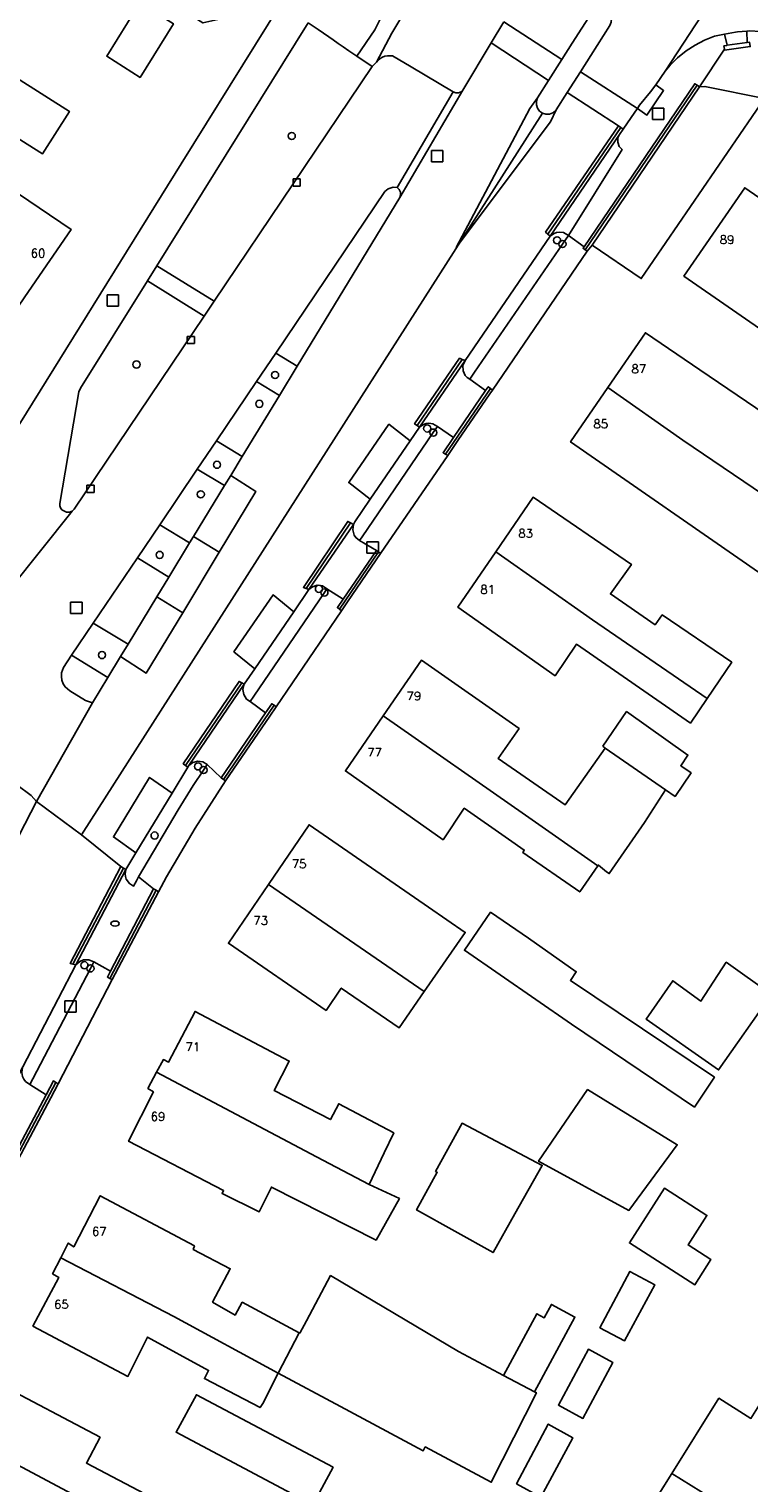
# Model space of a CAD drawing. Header units: metres. Extents: x 108000 to 109000, y 423000 to 423600.
# Tile 27 of 88: x 108064 to 108114, y 423387 to 423488. Entities that reach past the tile are written whole.
import ezdxf

# ---------------------------------------------------------------- set-up
doc = ezdxf.new("R2010")
doc.units = ezdxf.units.M
doc.header["$MEASUREMENT"] = 0
for name, color, linetype in [('brandkraan _ -put', 10, 'Continuous'), ('Erf', 10, 'Continuous'), ('groenvoorziening', 10, 'Continuous'), ('Huisnummers', 10, 'Continuous'), ('inspectie- _rioolput', 10, 'Continuous'), ('kolk', 10, 'Continuous'), ('Lijnafwatering', 10, 'Continuous'), ('onverhard', 10, 'Continuous'), ('pand', 10, 'Continuous'), ('rijbaan lokale weg', 10, 'Continuous'), ('vegetatieobject', 10, 'Continuous'), ('Voetpad', 10, 'Continuous'), ('Wegmarkering', 10, 'Continuous')]:
    doc.layers.add(name, color=color, linetype=linetype)
doc.styles.get("Standard").update_dxf_attribs({"font": 'txt.shx'})

msp = doc.modelspace()

# ---------------------------------------------------------------- linework, layer by layer
at = {"layer": 'brandkraan _ -put', "color": 5}
msp.add_ellipse((108069.61, 423425.692), major_axis=(0.3, 0), ratio=0.5833333, dxfattribs=at)
at = {"layer": 'Erf', "color": 52, "true_color": 0xd2d200}
for points in [[(108071.217, 423489.984), (108070.492, 423490.477), (108070.142, 423490.007), (108069.05, 423489.718), (108066.672, 423491.284), (108066.465, 423492.184), (108068.455, 423495.589), (108074.593, 423505.256), (108078.959, 423502.507), (108083.427, 423499.695), (108079.188, 423492.958), (108079.247, 423492.921), (108076.813, 423489.053), (108075.76, 423488.806), (108073.737, 423490.079), (108073.137, 423489.095), (108073.694, 423488.746), (108071.363, 423484.981), (108069.031, 423486.463), (108071.217, 423489.984)], [(108049.589, 423448.829), (108050.442, 423451.245), (108051.509, 423452.677), (108056.062, 423449.665), (108057.232, 423451.546), (108074.249, 423478.921), (108084.661, 423495.668)], [(108056.761, 423490.05), (108061.308, 423487.166), (108060.704, 423486.213), (108066.409, 423482.596), (108064.522, 423479.62), (108058.817, 423483.237), (108057.237, 423484.24), (108057.025, 423483.906), (108052.812, 423486.577), (108056.247, 423491.993), (108057.493, 423491.203), (108056.761, 423490.05)], [(108115.085, 423483.496), (108110.914, 423484.356), (108110.548, 423484.321), (108103.014, 423473.231)], [(108115.085, 423483.496), (108106.459, 423470.891), (108103.014, 423473.231)], [(108054.59, 423477.114), (108052.917, 423478.267), (108055.372, 423481.881), (108066.537, 423474.337), (108063.54, 423469.978), (108060.561, 423465.644), (108053.994, 423470.112), (108054.734, 423471.188), (108051.897, 423473.171), (108054.59, 423477.114)], [(108113.703, 423477.252), (108126.45, 423468.433), (108122.159, 423462.249), (108109.443, 423471.069), (108113.703, 423477.252)], [(108103.014, 423473.231), (108102.684, 423472.798), (108096.046, 423463.081), (108095.865, 423462.817), (108093.622, 423459.534), (108092.91, 423458.492), (108088.209, 423451.635), (108085.88, 423448.235), (108085.457, 423447.617), (108080.903, 423440.887), (108080.459, 423440.238), (108077.344, 423435.687), (108075.227, 423432.389), (108073.223, 423428.972), (108072.647, 423427.93), (108069.41, 423421.765), (108065.618, 423414.472), (108065.106, 423413.495), (108063.046, 423409.563), (108062.706, 423408.915), (108058.326, 423400.519), (108056.087, 423396.227), (108052.045, 423388.477), (108049.654, 423383.894)], [(108115.735, 423455.254), (108117.675, 423453.998), (108114.963, 423450.098), (108101.515, 423459.449), (108104.128, 423463.266), (108106.751, 423467.096), (108110.564, 423464.5), (108118.406, 423459.161), (108117.199, 423457.406), (108115.735, 423455.254)], [(108111.08, 423441.476), (108109.902, 423439.74), (108101.931, 423445.274), (108100.423, 423443.064), (108093.616, 423447.859), (108096.266, 423451.737), (108098.882, 423455.566), (108105.777, 423450.86), (108104.298, 423448.799), (108107.432, 423446.639), (108107.935, 423447.326), (108112.801, 423444.011), (108111.08, 423441.476)], [(108088.395, 423440.251), (108091.072, 423444.155), (108097.908, 423439.36), (108096.429, 423437.269), (108101.124, 423434.014), (108103.926, 423437.986), (108103.777, 423438.135), (108105.434, 423440.554), (108109.733, 423437.505), (108109.23, 423436.759), (108109.947, 423436.252), (108108.828, 423434.607), (108108.165, 423435.056), (108106.687, 423432.787), (108104.224, 423429.195), (108104.021, 423429.319), (108103.455, 423429.794), (108103.425, 423429.75), (108102.152, 423427.912), (108098.161, 423430.68), (108098.271, 423430.844), (108097.168, 423431.612), (108094.062, 423433.774), (108092.583, 423431.564), (108085.746, 423436.388), (108088.395, 423440.251)], [(108091.268, 423420.934), (108089.506, 423418.381), (108085.455, 423421.178), (108084.388, 423419.615), (108077.552, 423424.321), (108080.345, 423428.426), (108083.202, 423432.625), (108091.561, 423426.854), (108094.13, 423425.08), (108091.268, 423420.934)], [(108111.587, 423414.922), (108110.183, 423412.838), (108101.567, 423418.647), (108094.074, 423423.827), (108095.908, 423426.485), (108098.565, 423424.679), (108101.908, 423422.321), (108101.501, 423421.718), (108111.587, 423414.922)], [(108111.879, 423415.446), (108106.804, 423418.998), (108108.668, 423421.686), (108110.639, 423420.265), (108112.413, 423422.983), (108115.578, 423420.734), (108111.879, 423415.446)], [(108072.523, 423415.28), (108073.002, 423416.17), (108073.36, 423415.993), (108075.221, 423419.545), (108081.813, 423416.06), (108080.751, 423414), (108084.688, 423411.962), (108085.279, 423413.067), (108089.127, 423411.029), (108088.462, 423409.626), (108087.416, 423407.417), (108089.522, 423406.42), (108087.894, 423403.514), (108080.562, 423407.235), (108079.701, 423405.492), (108077.104, 423406.776), (108077.208, 423406.986), (108070.556, 423410.441), (108072.298, 423413.904), (108071.91, 423414.14), (108072.523, 423415.28)], [(108105.597, 423405.599), (108099.269, 423409.046), (108102.701, 423414.059), (108108.984, 423410.196), (108105.597, 423405.599)], [(108092.055, 423408.331), (108093.917, 423411.705), (108099.525, 423408.751), (108097.604, 423405.347), (108096.079, 423402.643), (108090.732, 423405.637), (108092.173, 423408.268), (108092.055, 423408.331)], [(108082.501, 423397.027), (108082.548, 423397.002), (108083.021, 423397.859), (108084.706, 423401.031), (108093.656, 423395.71), (108096.805, 423394.041), (108099.149, 423398.361), (108099.666, 423398.081), (108100.173, 423399.015), (108101.814, 423398.124), (108098.975, 423392.89), (108099.115, 423392.816), (108095.957, 423386.547), (108091.333, 423389.029), (108091.19, 423388.757), (108085.399, 423391.861), (108081.042, 423394.196), (108079.95, 423392.077), (108079.772, 423391.778), (108075.864, 423393.816), (108076.16, 423394.383), (108071.893, 423396.717), (108070.506, 423393.971), (108063.853, 423397.487), (108065.685, 423400.89), (108065.237, 423401.156), (108065.807, 423402.277), (108066.329, 423403.305), (108066.717, 423403.039), (108068.578, 423406.621), (108075.171, 423403.105), (108075.082, 423402.867), (108077.678, 423401.508), (108076.437, 423399.179), (108078.019, 423398.263), (108078.521, 423399.159), (108082.501, 423397.027)], [(108109.738, 423403.176), (108111.342, 423402.15), (108110.217, 423400.39), (108105.637, 423403.318), (108108.084, 423407.147), (108111.06, 423405.245), (108109.738, 423403.176)], [(108108.602, 423387.172), (108111.898, 423392.431), (108114.143, 423391.025), (108117.296, 423396.058), (108115.103, 423397.437), (108115.197, 423397.587), (108118.535, 423402.896), (108120.727, 423401.518), (108124.03, 423406.773), (108130.686, 423402.543), (108127.415, 423397.303), (108124.138, 423392.051), (108124.061, 423391.928), (108122.917, 423390.108), (108121.241, 423387.441), (108120.869, 423386.848), (108117.569, 423381.604)], [(108103.56, 423397.373), (108105.662, 423401.322), (108107.411, 423400.384), (108105.296, 423396.469), (108103.56, 423397.373)], [(108100.656, 423391.952), (108102.758, 423395.872), (108104.472, 423394.935), (108102.38, 423391.017), (108100.656, 423391.952)], [(108059.248, 423389.64), (108061.28, 423393.544), (108068.559, 423389.704), (108067.602, 423387.891), (108072.131, 423385.502), (108072.005, 423385.263), (108080.646, 423380.704), (108079.657, 423378.806), (108078.847, 423379.221), (108077.52, 423376.631), (108074.868, 423377.99), (108074.64, 423377.545), (108070.403, 423379.716), (108070.631, 423380.161), (108068.415, 423381.296), (108068.698, 423381.849), (108065.361, 423383.558), (108064.426, 423381.734), (108057.147, 423385.604), (108059.248, 423389.64)], [(108083.462, 423384.974), (108073.886, 423390.055), (108075.304, 423392.682), (108084.88, 423387.601), (108083.462, 423384.974)], [(108097.728, 423386.448), (108099.947, 423390.623), (108101.659, 423389.667), (108099.436, 423385.503), (108097.728, 423386.448)], [(108105.283, 423381.877), (108108.602, 423387.172)]]:
    msp.add_lwpolyline(points, dxfattribs=at)
at = {"layer": 'groenvoorziening', "color": 3}
msp.add_line((108086.549, 423486.463), (108087.624, 423485.744), dxfattribs=at)
for points in [[(108087.624, 423485.744), (108087.92, 423486.062), (108088.995, 423488.078), (108095.107, 423498.267), (108088.721, 423502.23), (108088.391, 423501.698)], [(108088.391, 423501.698), (108090.377, 423500.481), (108091.982, 423499.536), (108091.72, 423496.197), (108087.802, 423488.316), (108086.549, 423486.463)], [(108083.145, 423488.811), (108083.02, 423488.621), (108072.536, 423471.784), (108076.548, 423469.297), (108087.624, 423485.744)], [(108083.145, 423488.811), (108083.551, 423488.532), (108083.843, 423488.33), (108084.209, 423488.078), (108084.572, 423487.827), (108084.875, 423487.618), (108085.232, 423487.372), (108085.584, 423487.129), (108085.978, 423486.857), (108086.549, 423486.463)], [(108075.844, 423468.252), (108071.88, 423470.731), (108067.2, 423463.215), (108067.069, 423462.962), (108065.746, 423455.118), (108065.745, 423454.965), (108065.792, 423454.82), (108065.881, 423454.696), (108066.22, 423454.522), (108066.421, 423454.518), (108066.607, 423454.595), (108066.738, 423454.729), (108075.844, 423468.252)], [(108082.362, 423464.756), (108080.862, 423465.667), (108079.518, 423463.676), (108081.117, 423462.704), (108082.362, 423464.756)], [(108078.521, 423458.431), (108076.716, 423459.527), (108075.371, 423457.536), (108077.275, 423456.38), (108077.713, 423457.101), (108078.521, 423458.431)], [(108074.835, 423452.363), (108072.738, 423453.636), (108071.181, 423451.33), (108073.382, 423449.969), (108074.835, 423452.363)], [(108070.527, 423445.269), (108068.088, 423446.75), (108066.564, 423444.493), (108069.114, 423442.944), (108069.999, 423444.4), (108070.527, 423445.269)]]:
    msp.add_lwpolyline(points, dxfattribs=at)
at = {"layer": 'inspectie- _rioolput', "color": 30}
for p, q in [((108108.053, 423482.835), (108107.253, 423482.835)), ((108107.253, 423482.835), (108107.253, 423482.035)), ((108108.053, 423482.035), (108108.053, 423482.835)), ((108107.253, 423482.035), (108108.053, 423482.035)), ((108092.565, 423479.867), (108091.765, 423479.867)), ((108091.765, 423479.867), (108091.765, 423479.067)), ((108092.565, 423479.067), (108092.565, 423479.867)), ((108091.765, 423479.067), (108092.565, 423479.067)), ((108069.857, 423469.758), (108069.057, 423469.758)), ((108069.057, 423469.758), (108069.057, 423468.958)), ((108069.857, 423468.958), (108069.857, 423469.758)), ((108069.057, 423468.958), (108069.857, 423468.958)), ((108088.049, 423452.438), (108087.249, 423452.438)), ((108087.249, 423452.438), (108087.249, 423451.638)), ((108088.049, 423451.638), (108088.049, 423452.438)), ((108087.249, 423451.638), (108088.049, 423451.638)), ((108067.297, 423448.217), (108066.497, 423448.217)), ((108066.497, 423448.217), (108066.497, 423447.417)), ((108067.297, 423447.417), (108067.297, 423448.217)), ((108066.497, 423447.417), (108067.297, 423447.417)), ((108066.898, 423420.293), (108066.098, 423420.293)), ((108066.098, 423420.293), (108066.098, 423419.493)), ((108066.098, 423419.493), (108066.898, 423419.493)), ((108066.898, 423419.493), (108066.898, 423420.293))]:
    msp.add_line(p, q, dxfattribs=at)
at = {"layer": 'kolk', "color": 30, "true_color": 0xf07a00}
for p, q in [((108082.08, 423477.371), (108082.08, 423477.871)), ((108082.08, 423477.871), (108082.58, 423477.871)), ((108082.58, 423477.871), (108082.58, 423477.371)), ((108082.58, 423477.371), (108082.08, 423477.371)), ((108074.67, 423466.342), (108074.67, 423466.842)), ((108074.67, 423466.842), (108075.17, 423466.842)), ((108075.17, 423466.342), (108074.67, 423466.342)), ((108075.17, 423466.842), (108075.17, 423466.342)), ((108067.644, 423455.903), (108067.644, 423456.403)), ((108067.644, 423456.403), (108068.144, 423456.403)), ((108068.144, 423456.403), (108068.144, 423455.903)), ((108068.144, 423455.903), (108067.644, 423455.903))]:
    msp.add_line(p, q, dxfattribs=at)
at = {"layer": 'Lijnafwatering', "color": 255}
for p, q in [((108110.38, 423484.431), (108102.533, 423472.904)), ((108099.919, 423474.001), (108105.027, 423481.475)), ((108093.93, 423465.223), (108090.759, 423460.592)), ((108092.749, 423458.591), (108095.893, 423463.196)), ((108082.994, 423449.171), (108086.109, 423453.766)), ((108085.318, 423447.729), (108088.061, 423451.738)), ((108074.549, 423436.775), (108078.482, 423442.565)), ((108077.194, 423435.795), (108080.743, 423440.993)), ((108066.663, 423422.842), (108070.192, 423429.579)), ((108069.242, 423421.855), (108072.479, 423428.03)), ((108062.533, 423409.004), (108065.454, 423414.571))]:
    msp.add_line(p, q, dxfattribs=at)
at = {"layer": 'onverhard', "color": 255}
for points in [[(108100.943, 423473.311), (108101.36, 423473.918), (108101.014, 423474.107), (108100.726, 423474.146), (108100.534, 423474.121), (108100.351, 423474.057), (108100.079, 423473.861), (108094.119, 423465.141), (108093.976, 423464.803), (108093.984, 423464.435), (108094.14, 423464.102), (108094.266, 423463.967), (108094.448, 423463.846), (108094.777, 423464.325), (108100.943, 423473.311)], [(108091.899, 423460.096), (108092.198, 423460.534), (108091.863, 423460.718), (108091.579, 423460.757), (108091.389, 423460.733), (108091.208, 423460.67), (108090.933, 423460.473), (108090.282, 423459.52), (108087.482, 423455.426), (108086.394, 423453.836), (108086.308, 423453.662), (108086.251, 423453.28), (108086.355, 423452.907), (108086.463, 423452.745), (108086.728, 423452.526), (108086.906, 423452.787), (108091.899, 423460.096)], [(108084.27, 423448.889), (108084.452, 423449.156), (108084.129, 423449.352), (108083.774, 423449.397), (108083.431, 423449.294), (108083.188, 423449.095), (108082.127, 423447.54), (108079.407, 423443.555), (108078.662, 423442.464), (108078.564, 423442.106), (108078.62, 423441.739), (108078.821, 423441.427), (108079.061, 423441.255), (108079.321, 423441.636), (108084.27, 423448.889)], [(108075.805, 423436.455), (108076.056, 423436.83), (108075.755, 423437.02), (108075.404, 423437.071), (108075.063, 423436.974), (108074.78, 423436.765), (108074.716, 423436.66), (108073.614, 423434.841), (108071.076, 423430.653), (108070.368, 423429.474), (108070.324, 423429.174), (108070.341, 423428.986), (108070.398, 423428.805), (108070.616, 423428.498), (108070.905, 423428.321), (108071.101, 423428.701), (108071.254, 423428.961), (108074.021, 423433.675), (108075.082, 423435.377), (108075.805, 423436.455)], [(108067.887, 423422.555), (108068.125, 423423.005), (108067.78, 423423.151), (108067.406, 423423.144), (108067.145, 423423.039), (108066.856, 423422.793), (108063.154, 423415.653), (108063.096, 423415.463), (108063.078, 423415.265), (108063.13, 423414.972), (108063.214, 423414.792), (108063.333, 423414.633), (108063.642, 423414.424), (108063.852, 423414.826), (108067.887, 423422.555)]]:
    msp.add_lwpolyline(points, dxfattribs=at)
at = {"layer": 'pand', "color": 1}
for p, q in [((108103.926, 423437.986), (108108.165, 423435.056)), ((108080.345, 423428.426), (108091.268, 423420.934)), ((108082.501, 423397.027), (108081.042, 423394.196)), ((108098.975, 423392.89), (108096.805, 423394.041)), ((108059.248, 423389.64), (108079.657, 423378.806)), ((108108.602, 423387.172), (108105.283, 423381.877)), ((108108.602, 423387.172), (108117.569, 423381.604))]:
    msp.add_line(p, q, dxfattribs=at)
for points in [[(108071.217, 423489.984), (108069.031, 423486.463), (108071.363, 423484.981), (108073.694, 423488.746), (108073.137, 423489.095), (108073.737, 423490.079), (108075.76, 423488.806), (108076.813, 423489.053), (108079.247, 423492.921), (108079.188, 423492.958), (108083.427, 423499.695), (108078.959, 423502.507)], [(108058.817, 423483.237), (108064.522, 423479.62), (108066.409, 423482.596), (108060.704, 423486.213)], [(108063.54, 423469.978), (108066.537, 423474.337), (108055.372, 423481.881), (108052.917, 423478.267), (108054.59, 423477.114)], [(108122.159, 423462.249), (108126.45, 423468.433), (108113.703, 423477.252), (108109.443, 423471.069), (108122.159, 423462.249)], [(108115.735, 423455.254), (108117.199, 423457.406), (108118.406, 423459.161), (108110.564, 423464.5), (108106.751, 423467.096), (108104.128, 423463.266)], [(108104.128, 423463.266), (108101.515, 423459.449), (108114.963, 423450.098), (108117.675, 423453.998), (108115.735, 423455.254)], [(108115.735, 423455.254), (108109.372, 423459.573), (108104.128, 423463.266)], [(108111.08, 423441.476), (108112.801, 423444.011), (108107.935, 423447.326), (108107.432, 423446.639), (108104.298, 423448.799), (108105.777, 423450.86), (108098.882, 423455.566), (108096.266, 423451.737)], [(108096.266, 423451.737), (108093.616, 423447.859), (108100.423, 423443.064), (108101.931, 423445.274), (108109.902, 423439.74), (108111.08, 423441.476)], [(108096.266, 423451.737), (108103.055, 423446.977), (108111.08, 423441.476)], [(108103.926, 423437.986), (108101.124, 423434.014), (108096.429, 423437.269), (108097.908, 423439.36), (108091.072, 423444.155), (108088.395, 423440.251)], [(108088.395, 423440.251), (108085.746, 423436.388), (108092.583, 423431.564), (108094.062, 423433.774), (108097.168, 423431.612), (108098.271, 423430.844), (108098.161, 423430.68), (108102.152, 423427.912), (108103.425, 423429.75)], [(108088.395, 423440.251), (108098.354, 423433.293), (108103.425, 423429.75)], [(108108.165, 423435.056), (108108.828, 423434.607), (108109.947, 423436.252), (108109.23, 423436.759), (108109.733, 423437.505), (108105.434, 423440.554), (108103.777, 423438.135), (108103.926, 423437.986)], [(108103.425, 423429.75), (108103.455, 423429.794), (108104.021, 423429.319), (108104.224, 423429.195), (108106.687, 423432.787), (108108.165, 423435.056)], [(108091.268, 423420.934), (108094.13, 423425.08), (108091.561, 423426.854), (108083.202, 423432.625), (108080.345, 423428.426)], [(108080.345, 423428.426), (108077.552, 423424.321), (108084.388, 423419.615), (108085.455, 423421.178), (108089.506, 423418.381), (108091.268, 423420.934)], [(108101.567, 423418.647), (108110.183, 423412.838), (108111.587, 423414.922), (108101.501, 423421.718), (108101.908, 423422.321), (108098.565, 423424.679), (108095.908, 423426.485), (108094.074, 423423.827), (108101.567, 423418.647)], [(108108.668, 423421.686), (108106.804, 423418.998), (108111.879, 423415.446), (108115.578, 423420.734), (108112.413, 423422.983), (108110.639, 423420.265), (108108.668, 423421.686)], [(108087.416, 423407.417), (108088.462, 423409.626), (108089.127, 423411.029), (108085.279, 423413.067), (108084.688, 423411.962), (108080.751, 423414), (108081.813, 423416.06), (108075.221, 423419.545), (108073.36, 423415.993), (108073.002, 423416.17), (108072.523, 423415.28)], [(108072.523, 423415.28), (108071.91, 423414.14), (108072.298, 423413.904), (108070.556, 423410.441), (108077.208, 423406.986), (108077.104, 423406.776), (108079.701, 423405.492), (108080.562, 423407.235), (108087.894, 423403.514), (108089.522, 423406.42), (108087.416, 423407.417)], [(108072.523, 423415.28), (108083.723, 423409.359), (108087.416, 423407.417)], [(108102.701, 423414.059), (108099.269, 423409.046), (108105.597, 423405.599), (108108.984, 423410.196), (108102.701, 423414.059)], [(108099.525, 423408.751), (108093.917, 423411.705), (108092.055, 423408.331), (108092.173, 423408.268), (108090.732, 423405.637), (108096.079, 423402.643), (108097.604, 423405.347), (108099.525, 423408.751)], [(108082.501, 423397.027), (108078.521, 423399.159), (108078.019, 423398.263), (108076.437, 423399.179), (108077.678, 423401.508), (108075.082, 423402.867), (108075.171, 423403.105), (108068.578, 423406.621), (108066.717, 423403.039), (108066.329, 423403.305), (108065.807, 423402.277)], [(108110.217, 423400.39), (108111.342, 423402.15), (108109.738, 423403.176), (108111.06, 423405.245), (108108.084, 423407.147), (108105.637, 423403.318), (108110.217, 423400.39)], [(108065.807, 423402.277), (108065.237, 423401.156), (108065.685, 423400.89), (108063.853, 423397.487), (108070.506, 423393.971), (108071.893, 423396.717), (108076.16, 423394.383), (108075.864, 423393.816), (108079.772, 423391.778), (108079.95, 423392.077), (108081.042, 423394.196)], [(108065.807, 423402.277), (108073.733, 423398.155), (108081.042, 423394.196)], [(108107.411, 423400.384), (108105.662, 423401.322), (108103.56, 423397.373), (108105.296, 423396.469), (108107.411, 423400.384)], [(108096.805, 423394.041), (108093.656, 423395.71), (108084.706, 423401.031), (108083.021, 423397.859), (108082.548, 423397.002), (108082.501, 423397.027)], [(108098.975, 423392.89), (108101.814, 423398.124), (108100.173, 423399.015), (108099.666, 423398.081), (108099.149, 423398.361), (108096.805, 423394.041)], [(108104.472, 423394.935), (108102.758, 423395.872), (108100.656, 423391.952), (108102.38, 423391.017), (108104.472, 423394.935)], [(108081.042, 423394.196), (108085.399, 423391.861), (108091.19, 423388.757), (108091.333, 423389.029), (108095.957, 423386.547), (108099.115, 423392.816), (108098.975, 423392.89)], [(108079.657, 423378.806), (108080.646, 423380.704), (108072.005, 423385.263), (108072.131, 423385.502), (108067.602, 423387.891), (108068.559, 423389.704), (108061.28, 423393.544), (108059.248, 423389.64)], [(108075.304, 423392.682), (108073.886, 423390.055), (108083.462, 423384.974), (108084.88, 423387.601), (108075.304, 423392.682)], [(108114.143, 423391.025), (108111.898, 423392.431), (108108.602, 423387.172)], [(108101.659, 423389.667), (108099.947, 423390.623), (108097.728, 423386.448), (108099.436, 423385.503), (108101.659, 423389.667)]]:
    msp.add_lwpolyline(points, dxfattribs=at)
at = {"layer": 'rijbaan lokale weg', "color": 255}
for p, q in [((108116.415, 423498.105), (108108.134, 423485.414)), ((108096.833, 423488.883), (108095.949, 423487.41)), ((108100.907, 423486.24), (108096.833, 423488.883)), ((108095.949, 423487.41), (108099.973, 423484.773)), ((108099.973, 423484.773), (108100.907, 423486.24)), ((108102.211, 423485.381), (108101.274, 423483.917)), ((108106.187, 423482.807), (108102.211, 423485.381)), ((108101.274, 423483.917), (108104.86, 423481.584)), ((108067.262, 423431.915), (108099.54, 423482.486)), ((108094.119, 423465.141), (108100.079, 423473.861)), ((108075.844, 423468.252), (108076.548, 423469.297)), ((108090.933, 423460.473), (108094.119, 423465.141)), ((108083.188, 423449.095), (108086.308, 423453.662)), ((108068.034, 423441.165), (108064.101, 423434.254)), ((108064.101, 423434.254), (108062.086, 423430.292)), ((108067.262, 423431.915), (108064.101, 423434.254)), ((108070.017, 423429.684), (108067.262, 423431.915)), ((108066.856, 423422.793), (108070.368, 423429.474)), ((108063.154, 423415.653), (108066.856, 423422.793))]:
    msp.add_line(p, q, dxfattribs=at)
for points in [[(108100.907, 423486.24), (108101.618, 423487.387), (108102.976, 423489.484), (108103.242, 423489.709), (108103.477, 423489.785), (108103.725, 423489.784), (108103.96, 423489.704), (108104.059, 423489.629)], [(108104.059, 423489.629), (108104.157, 423489.554), (108104.297, 423489.349), (108104.365, 423489.11), (108104.353, 423488.862), (108104.264, 423488.631), (108102.926, 423486.516), (108102.211, 423485.381)], [(108108.134, 423485.414), (108108.48, 423485.832), (108109.01, 423486.367), (108109.594, 423486.843), (108110.226, 423487.255), (108110.897, 423487.597), (108111.601, 423487.866), (108112.29, 423488.023), (108113.068, 423488.165), (108113.201, 423488.189), (108113.848, 423488.229), (108114.013, 423488.24), (108114.826, 423488.21), (108115.631, 423488.1), (108116.422, 423487.912), (108117.191, 423487.647), (108117.93, 423487.308), (108118.619, 423486.906)], [(108095.949, 423487.41), (108093.956, 423484.087), (108089.543, 423476.577), (108082.362, 423464.756), (108081.117, 423462.704), (108078.521, 423458.431), (108077.713, 423457.101), (108077.275, 423456.38), (108075.111, 423452.817), (108074.835, 423452.363), (108073.382, 423449.969), (108072.536, 423448.578), (108070.527, 423445.269), (108069.999, 423444.4), (108069.114, 423442.944), (108068.034, 423441.165)], [(108068.034, 423441.165), (108067.532, 423441.331), (108066.442, 423441.998), (108066.126, 423442.278), (108065.983, 423442.5), (108065.89, 423442.746), (108065.85, 423443.006), (108065.865, 423443.268), (108065.989, 423443.642), (108066.564, 423444.493), (108068.088, 423446.75), (108071.181, 423451.33), (108072.738, 423453.636), (108075.371, 423457.536), (108076.716, 423459.527), (108079.518, 423463.676), (108080.862, 423465.667), (108088.514, 423476.998), (108088.736, 423477.185), (108089.081, 423477.301), (108089.363, 423477.267), (108093.283, 423483.975), (108090.35, 423485.714), (108089.04, 423486.491), (108088.684, 423486.492), (108088.504, 423486.467), (108088.331, 423486.41), (108088.173, 423486.321), (108088.034, 423486.203), (108087.92, 423486.062), (108087.624, 423485.744), (108076.548, 423469.297)], [(108099.54, 423482.486), (108099.337, 423482.63), (108099.19, 423482.83), (108099.113, 423483.067), (108099.115, 423483.316), (108099.195, 423483.551), (108099.973, 423484.773)], [(108106.187, 423482.807), (108106.34, 423483.03), (108107.115, 423483.967), (108107.473, 423484.474), (108108.134, 423485.414)], [(108101.274, 423483.917), (108100.51, 423482.723), (108100.261, 423482.504), (108100.027, 423482.42), (108099.778, 423482.414), (108099.54, 423482.486)], [(108105.193, 423481.367), (108106.018, 423482.56), (108106.187, 423482.807)], [(108104.86, 423481.584), (108099.76, 423474.142), (108099.919, 423474.001), (108100.079, 423473.861)], [(108100.079, 423473.861), (108104.931, 423480.987), (108105.193, 423481.367)], [(108105.193, 423481.367), (108105.027, 423481.475), (108104.86, 423481.584)], [(108076.548, 423469.297), (108072.536, 423471.784), (108071.88, 423470.731), (108075.844, 423468.252)], [(108075.844, 423468.252), (108066.738, 423454.729), (108066.607, 423454.595), (108062.263, 423449.142), (108062.228, 423448.925), (108062.164, 423448.73), (108061.985, 423448.55), (108061.739, 423448.484), (108060.588, 423445.642), (108060.481, 423445.458), (108057.002, 423440.254), (108056.878, 423439.918), (108056.864, 423439.708), (108056.894, 423439.499), (108057.018, 423439.208), (108057.29, 423438.921), (108061.735, 423436.167), (108063.741, 423434.665), (108064.101, 423434.254)], [(108094.119, 423465.141), (108093.93, 423465.223), (108093.741, 423465.306), (108090.585, 423460.71), (108090.759, 423460.592), (108090.933, 423460.473)], [(108086.308, 423453.662), (108086.394, 423453.836), (108087.482, 423455.426), (108090.282, 423459.52), (108090.933, 423460.473)], [(108086.308, 423453.662), (108086.109, 423453.766), (108085.911, 423453.87), (108082.8, 423449.246), (108082.994, 423449.171), (108083.188, 423449.095)], [(108078.662, 423442.464), (108079.407, 423443.555), (108082.127, 423447.54), (108083.188, 423449.095)], [(108078.662, 423442.464), (108078.482, 423442.565), (108078.301, 423442.666), (108074.382, 423436.89), (108074.549, 423436.775), (108074.716, 423436.66)], [(108074.716, 423436.66), (108074.78, 423436.765), (108078.662, 423442.464)], [(108070.368, 423429.474), (108071.076, 423430.653), (108073.614, 423434.841), (108074.716, 423436.66)], [(108070.017, 423429.684), (108066.47, 423422.892), (108066.663, 423422.842), (108066.856, 423422.793)], [(108070.368, 423429.474), (108070.192, 423429.579), (108070.017, 423429.684)]]:
    msp.add_lwpolyline(points, dxfattribs=at)
at = {"layer": 'vegetatieobject', "color": 3}
for centre in [(108081.985, 423480.88), (108100.564, 423473.571), (108100.943, 423473.311), (108071.112, 423464.869), (108080.816, 423464.13), (108079.715, 423462.111), (108091.472, 423460.387), (108091.899, 423460.096), (108076.749, 423457.845), (108075.616, 423455.774), (108072.733, 423451.525), (108083.887, 423449.15), (108084.27, 423448.889), (108068.697, 423444.51), (108075.429, 423436.707), (108075.805, 423436.455), (108072.381, 423431.863), (108067.466, 423422.778), (108067.887, 423422.555)]:
    msp.add_circle(centre, 0.25, dxfattribs=at)
at = {"layer": 'Voetpad', "color": 255}
for p, q in [((108110.548, 423484.321), (108112.282, 423486.966)), ((108093.283, 423483.975), (108089.363, 423477.267)), ((108089.543, 423476.577), (108093.956, 423484.087)), ((108102.452, 423473.113), (108101.36, 423473.918)), ((108096.046, 423463.081), (108102.684, 423472.798)), ((108095.557, 423463.041), (108094.448, 423463.846)), ((108095.557, 423463.041), (108093.312, 423459.751)), ((108093.312, 423459.751), (108092.198, 423460.534)), ((108088.209, 423451.635), (108092.91, 423458.492)), ((108087.912, 423451.841), (108086.728, 423452.526)), ((108087.912, 423451.841), (108085.58, 423448.429)), ((108085.58, 423448.429), (108084.452, 423449.156)), ((108080.903, 423440.887), (108085.457, 423447.617)), ((108080.15, 423440.462), (108079.061, 423441.255)), ((108080.15, 423440.462), (108077.043, 423435.903)), ((108077.043, 423435.903), (108076.056, 423436.83)), ((108072.311, 423428.129), (108071.254, 423428.961)), ((108072.311, 423428.129), (108069.286, 423422.352)), ((108069.41, 423421.765), (108072.647, 423427.93)), ((108069.286, 423422.352), (108068.125, 423423.005)), ((108065.618, 423414.472), (108069.41, 423421.765)), ((108064.782, 423413.701), (108063.642, 423414.424)), ((108064.782, 423413.701), (108062.696, 423409.734))]:
    msp.add_line(p, q, dxfattribs=at)
for points in [[(108095.107, 423498.267), (108088.995, 423488.078), (108087.92, 423486.062), (108088.034, 423486.203), (108088.173, 423486.321), (108088.331, 423486.41), (108088.504, 423486.467), (108088.684, 423486.492), (108089.04, 423486.491), (108090.35, 423485.714), (108093.283, 423483.975)], [(108084.661, 423495.668), (108074.249, 423478.921), (108057.232, 423451.546), (108056.062, 423449.665), (108051.139, 423441.745), (108049.747, 423439.509)], [(108093.956, 423484.087), (108095.949, 423487.41), (108096.833, 423488.883)], [(108062.263, 423449.142), (108066.607, 423454.595), (108066.421, 423454.518), (108066.22, 423454.522), (108065.881, 423454.696), (108065.792, 423454.82), (108065.745, 423454.965), (108065.746, 423455.118), (108067.069, 423462.962), (108067.2, 423463.215), (108071.88, 423470.731), (108072.536, 423471.784), (108083.02, 423488.621)], [(108112.29, 423488.023), (108111.601, 423487.866), (108110.897, 423487.597), (108110.226, 423487.255), (108109.594, 423486.843), (108109.01, 423486.367), (108108.48, 423485.832), (108108.134, 423485.414), (108107.473, 423484.474)], [(108112.29, 423488.023), (108112.469, 423487.251), (108112.473, 423487.233), (108112.455, 423487.229), (108112.25, 423487.187), (108112.282, 423486.966)], [(108112.282, 423486.966), (108112.293, 423486.888), (108114.092, 423487.148), (108114.049, 423487.447), (108113.869, 423487.434), (108113.848, 423488.229)], [(108113.848, 423488.229), (108113.201, 423488.189), (108113.068, 423488.165), (108112.29, 423488.023)], [(108114.013, 423488.24), (108113.848, 423488.229)], [(108093.956, 423484.087), (108093.854, 423483.983), (108093.673, 423483.902), (108093.474, 423483.899), (108093.283, 423483.975)], [(108110.548, 423484.321), (108110.38, 423484.431), (108110.212, 423484.542), (108102.452, 423473.113)], [(108102.684, 423472.798), (108103.014, 423473.231), (108110.548, 423484.321)], [(108107.473, 423484.474), (108108.026, 423484.063), (108106.851, 423482.35), (108106.187, 423482.807)], [(108107.473, 423484.474), (108107.115, 423483.967), (108106.34, 423483.03), (108106.187, 423482.807)], [(108110.548, 423484.321), (108110.914, 423484.356), (108115.085, 423483.496), (108115.827, 423483.139), (108155.77, 423458.127), (108165.31, 423452.1)], [(108106.187, 423482.807), (108106.018, 423482.56), (108105.193, 423481.367), (108104.931, 423480.987)], [(108104.931, 423480.987), (108100.079, 423473.861), (108100.351, 423474.057), (108100.534, 423474.121), (108100.726, 423474.146), (108101.014, 423474.107), (108101.36, 423473.918)], [(108101.36, 423473.918), (108105.122, 423479.926), (108104.919, 423480.142), (108104.809, 423480.445), (108104.831, 423480.766), (108104.931, 423480.987)], [(108089.363, 423477.267), (108089.081, 423477.301), (108088.736, 423477.185), (108088.514, 423476.998), (108080.862, 423465.667), (108082.362, 423464.756), (108089.543, 423476.577)], [(108089.543, 423476.577), (108089.599, 423476.738), (108089.593, 423476.941), (108089.51, 423477.127), (108089.363, 423477.267)], [(108101.36, 423473.918), (108100.943, 423473.311), (108094.777, 423464.325), (108094.448, 423463.846)], [(108102.452, 423473.113), (108102.382, 423473.009), (108102.533, 423472.904), (108102.684, 423472.798)], [(108094.448, 423463.846), (108094.266, 423463.967), (108094.14, 423464.102), (108093.984, 423464.435), (108093.976, 423464.803), (108094.119, 423465.141), (108090.933, 423460.473), (108091.208, 423460.67), (108091.389, 423460.733), (108091.579, 423460.757), (108091.863, 423460.718), (108092.198, 423460.534)], [(108081.117, 423462.704), (108079.518, 423463.676), (108076.716, 423459.527), (108078.521, 423458.431), (108081.117, 423462.704)], [(108096.046, 423463.081), (108095.893, 423463.196), (108095.741, 423463.311), (108095.557, 423463.041)], [(108092.91, 423458.492), (108093.622, 423459.534), (108095.865, 423462.817), (108096.046, 423463.081)], [(108092.198, 423460.534), (108091.899, 423460.096), (108086.906, 423452.787), (108086.728, 423452.526)], [(108093.312, 423459.751), (108092.588, 423458.69), (108092.749, 423458.591), (108092.91, 423458.492)], [(108077.275, 423456.38), (108075.371, 423457.536), (108072.738, 423453.636), (108074.835, 423452.363), (108075.111, 423452.817), (108077.275, 423456.38)], [(108086.728, 423452.526), (108086.463, 423452.745), (108086.355, 423452.907), (108086.251, 423453.28), (108086.308, 423453.662), (108083.188, 423449.095), (108083.431, 423449.294), (108083.774, 423449.397), (108084.129, 423449.352), (108084.452, 423449.156)], [(108072.536, 423448.578), (108073.382, 423449.969), (108071.181, 423451.33), (108068.088, 423446.75), (108070.527, 423445.269), (108072.536, 423448.578)], [(108085.457, 423447.617), (108085.88, 423448.235), (108088.209, 423451.635)], [(108088.209, 423451.635), (108088.061, 423451.738), (108087.912, 423451.841)], [(108084.452, 423449.156), (108084.27, 423448.889), (108079.321, 423441.636), (108079.061, 423441.255)], [(108085.457, 423447.617), (108085.318, 423447.729), (108085.178, 423447.841), (108085.58, 423448.429)], [(108069.114, 423442.944), (108066.564, 423444.493), (108065.989, 423443.642), (108065.865, 423443.268), (108065.85, 423443.006), (108065.89, 423442.746), (108065.983, 423442.5), (108066.126, 423442.278), (108066.442, 423441.998), (108067.532, 423441.331), (108068.034, 423441.165), (108069.114, 423442.944)], [(108079.061, 423441.255), (108078.821, 423441.427), (108078.62, 423441.739), (108078.564, 423442.106), (108078.662, 423442.464), (108074.78, 423436.765), (108075.063, 423436.974), (108075.404, 423437.071), (108075.755, 423437.02), (108076.056, 423436.83)], [(108077.344, 423435.687), (108080.459, 423440.238), (108080.903, 423440.887)], [(108080.903, 423440.887), (108080.743, 423440.993), (108080.584, 423441.099), (108080.15, 423440.462)], [(108076.056, 423436.83), (108075.805, 423436.455), (108075.082, 423435.377), (108074.021, 423433.675), (108071.254, 423428.961)], [(108058.452, 423427.629), (108058.909, 423427.763), (108059.549, 423428.02), (108060.156, 423428.35), (108060.72, 423428.748), (108061.234, 423429.209), (108061.691, 423429.725), (108062.086, 423430.292), (108064.101, 423434.254), (108063.741, 423434.665), (108061.735, 423436.167)], [(108077.043, 423435.903), (108077.194, 423435.795), (108077.344, 423435.687)], [(108072.647, 423427.93), (108073.223, 423428.972), (108075.227, 423432.389), (108077.344, 423435.687)], [(108071.254, 423428.961), (108071.101, 423428.701), (108070.905, 423428.321), (108070.616, 423428.498), (108070.398, 423428.805), (108070.341, 423428.986), (108070.324, 423429.174), (108070.368, 423429.474), (108066.856, 423422.793), (108067.145, 423423.039), (108067.406, 423423.144), (108067.78, 423423.151), (108068.125, 423423.005)], [(108072.647, 423427.93), (108072.479, 423428.03), (108072.311, 423428.129)], [(108068.125, 423423.005), (108067.887, 423422.555), (108063.852, 423414.826), (108063.642, 423414.424)], [(108069.286, 423422.352), (108069.073, 423421.946), (108069.242, 423421.855), (108069.41, 423421.765)], [(108063.642, 423414.424), (108063.333, 423414.633), (108063.214, 423414.792), (108063.13, 423414.972), (108063.078, 423415.265), (108063.096, 423415.463), (108063.154, 423415.653), (108060.234, 423410.103), (108060.466, 423410.331), (108060.795, 423410.476), (108061.154, 423410.475), (108061.476, 423410.331)], [(108062.706, 423408.915), (108063.046, 423409.563), (108065.106, 423413.495), (108065.618, 423414.472)], [(108065.618, 423414.472), (108065.454, 423414.571), (108065.291, 423414.669), (108064.782, 423413.701)]]:
    msp.add_lwpolyline(points, dxfattribs=at)
at = {"layer": 'Wegmarkering', "color": 255}
for p, q in [((108112.473, 423487.233), (108113.869, 423487.434)), ((108076.908, 423451.725), (108075.111, 423452.817)), ((108074.347, 423447.478), (108076.908, 423451.725)), ((108072.536, 423448.578), (108074.347, 423447.478))]:
    msp.add_line(p, q, dxfattribs=at)
for points in [[(108100.51, 423482.723), (108100.095, 423481.88), (108093.502, 423473.07), (108098.662, 423482.812), (108099.195, 423483.551)], [(108087.482, 423455.426), (108085.977, 423456.597), (108088.789, 423460.683), (108090.282, 423459.52)], [(108076.908, 423451.725), (108079.468, 423455.973), (108077.713, 423457.101)], [(108079.407, 423443.555), (108077.939, 423444.744), (108080.678, 423448.718), (108082.127, 423447.54)], [(108069.999, 423444.4), (108071.787, 423443.23), (108074.347, 423447.478)], [(108071.076, 423430.653), (108069.494, 423431.769), (108072.032, 423435.936), (108073.614, 423434.841)]]:
    msp.add_lwpolyline(points, dxfattribs=at)

# ---------------------------------------------------------------- texts
at = {"layer": 'Huisnummers', "color": 255}
for s, p in [('89', (108111.958, 423473.312)), ('60', (108063.704, 423472.362)), ('87', (108105.775, 423464.26)), ('85', (108103.112, 423460.406)), ('83', (108097.85, 423452.735)), ('81', (108095.194, 423448.802)), ('79', (108090.023, 423441.344)), ('77', (108087.275, 423437.391)), ('75', (108081.987, 423429.576)), ('73', (108079.296, 423425.605)), ('71', (108074.547, 423416.757)), ('69', (108072.102, 423411.872)), ('67', (108067.988, 423403.824)), ('65', (108065.342, 423398.713))]:
    msp.add_text(s, height=0.6, dxfattribs=at).set_placement(p)

doc.saveas('drawing.dxf')
